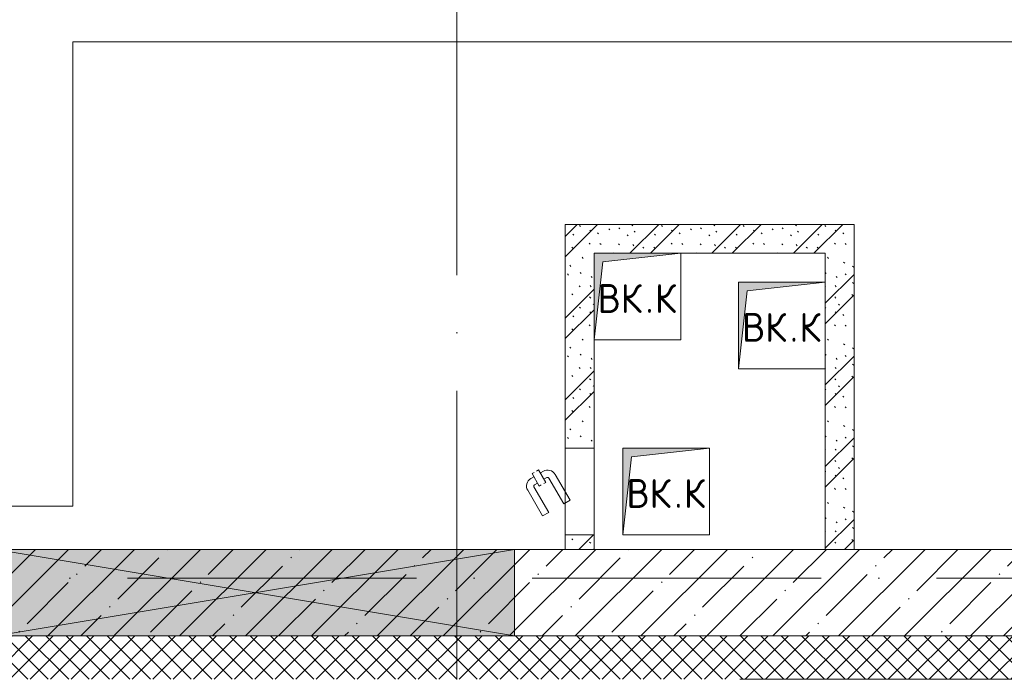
# Model space of a CAD drawing. Header units: millimetres. Extents: x -5460 to 47962, y 30005 to 103451.
# Tile 66 of 192: x 18565 to 21973, y 42006 to 44290. Entities that reach past the tile are written whole.
import ezdxf
from ezdxf import colors
from ezdxf.entities.mleader import LeaderData, LeaderLine
from ezdxf.math import Vec2, Vec3

# ---------------------------------------------------------------- set-up
doc = ezdxf.new("R2010")
doc.units = ezdxf.units.MM
doc.linetypes.add('4_ Штрихпунктир_ 10 х 2 мм', pattern=[1400, 1000, -200, 0, -200])
for name, color, linetype, lineweight in [('A-____-NOTE-TEXT', 5, 'Continuous', 9), ('A-DOOR-____-OTLN', 7, 'Continuous', 9), ('A-GLAZ-____-MCUT', 7, 'Continuous', 9), ('A-GLAZ-____-OTLN', 7, 'Continuous', 9), ('A-WALL-____-MCUT', 7, 'Continuous', 9), ('A-WALL-____-PATT', 7, 'Continuous', 9), ('I-WALL-____-MCUT', 7, 'Continuous', 9), ('I-WALL-____-OTLN', 7, 'Continuous', 9), ('M-EQPM-____-OTLN', 7, 'Continuous', 9), ('S-GRID-____-OTLN', 7, 'Continuous', 9), ('ДЕВИ', 7, 'Continuous', 0)]:
    doc.layers.add(name, color=color, linetype=linetype, lineweight=lineweight)
doc.layers.add('A-DETL-____-OTLN', color=7, linetype='Continuous', lineweight=9, true_color=0x00a600)
doc.styles.add('GOST Common', font='GOST_Common.ttf', dxfattribs={"height": 100})
doc.styles.add('ДЕВИ', font='CS_Gost2304.shx', dxfattribs={"width": 0.8})
pattern_1 = [(135, (150.28, 188.64), (-282.8427, 3e-14), [5, -395]), (135, (174.9, 237.36), (-282.8427, 3e-14), [5, -395]), (135, (211.96, 236.53), (-282.8427, 3e-14), [5, -395]), (135, (114.96, 223.96), (-282.8427, 3e-14), [5, -395]), (135, (77.54, 223.96), (-282.8427, 3e-14), [5, -395]), (135, (57.44, 184.52), (-282.8427, 3e-14), [5, -395]), (135, (66.21, 142.9), (-282.8427, 3e-14), [5, -395]), (135, (107.33, 161), (-282.8427, 3e-14), [5, -395]), (135, (99.08, 130.94), (-282.8427, 3e-14), [5, -395]), (135, (22.6, 136.46), (-282.8427, 3e-14), [5, -395]), (135, (21.16, 168.08), (-282.8427, 3e-14), [5, -395]), (135, (46.13, 96.12), (-282.8427, 3e-14), [5, -395]), (135, (3.54, 74.6), (-282.8427, 3e-14), [5, -395]), (135, (40.3, 47.56), (-282.8427, 3e-14), [5, -395]), (135, (39.77, 18.47), (-282.8427, 3e-14), [5, -395]), (135, (76.94, 37.28), (-282.8427, 3e-14), [5, -395]), (135, (114.18, 62.4), (-282.8427, 3e-14), [5, -395]), (135, (139.87, 90.2), (-282.8427, 3e-14), [5, -395]), (135, (141.44, 15.82), (-282.8427, 3e-14), [5, -395]), (135, (188.69, 26.73), (-282.8427, 3e-14), [5, -395]), (135, (176.14, 51.36), (-282.8427, 3e-14), [5, -395]), (135, (177.03, 0), (-282.8427, 3e-14), [5, -395]), (135, (276.61, 8.22), (-282.8427, 3e-14), [5, -395]), (135, (271.19, 31.72), (-282.8427, 3e-14), [5, -395]), (135, (268.29, 119.65), (-282.8427, 3e-14), [5, -395]), (135, (237.92, 101.95), (-282.8427, 3e-14), [5, -395]), (135, (237.92, 158.27), (-282.8427, 3e-14), [5, -395]), (135, (260.4, 204.35), (-282.8427, 3e-14), [5, -395]), (135, (275.54, 235.4), (-282.8427, 3e-14), [5, -395]), (135, (117.62, 268.96), (-282.8427, 3e-14), [5, -395]), (135, (203.62, 273.83), (-282.8427, 3e-14), [5, -395]), (135, (47.24, 279.3), (-282.8427, 3e-14), [5, -395]), (135, (23.2, 266.16), (-282.8427, 3e-14), [5, -395]), (135, (42.78, 232.52), (-282.8427, 3e-14), [5, -395]), (135, (177.76, 90.57), (-282.8427, 3e-14), [5, -395]), (135, (181.12, 121.8), (-282.8427, 3e-14), [5, -395]), (135, (206.73, 172.06), (-282.8427, 3e-14), [5, -395]), (135, (143.14, 136.62), (-282.8427, 3e-14), [5, -395]), (135, (211.51, 131.86), (-282.8427, 3e-14), [5, -395]), (135, (81.47, 95.1), (-282.8427, 3e-14), [5, -395]), (135, (235.13, 60.46), (-282.8427, 3e-14), [5, -395]), (135, (242.24, 4.89), (-282.8427, 3e-14), [5, -395]), (45, (0, 106.07), (-282.8427, 0), []), (45, (106.07, 0), (-282.8427, 0), []), (45, (176.78, 0), (-282.8427, 0), []), (45, (0, 176.78), (-282.8427, 0), [])]

# ---------------------------------------------------------------- blocks, each defined once
blk = doc.blocks.new('АР_Канал вертикальный прямоугольный - ВК_К-7750593-ВКК_01_К1_З_ЭОМ_кабель_')
at = {"layer": 'M-EQPM-____-OTLN', "lineweight": 5, "true_color": 0xe2e2e2}
blk.add_hatch(color=254, dxfattribs=at).paths.add_polyline_path([(-150, -150), (-120, 120), (146.3, 150), (-150, 150)])
at = {"layer": 'M-EQPM-____-OTLN', "color": 253, "lineweight": 13, "true_color": 0xaaaaaa}
for p, q in [((150, 150), (-150, 150)), ((-150, 150), (-150, -150)), ((150, 150), (-150, 150)), ((-150, 150), (-150, -150)), ((-120, 120), (150, 150)), ((-120, 120), (150, 150)), ((150, -150), (150, 150)), ((-150, -150), (-120, 120)), ((-150, -150), (-120, 120)), ((-150, -150), (150, -150))]:
    blk.add_line(p, q, dxfattribs=at)
at = {"layer": 'M-EQPM-____-OTLN', "color": 253, "lineweight": 5, "true_color": 0xaaaaaa}
for p, q in [((-150, -150), (-150, 150)), ((-150, 150), (150, 150)), ((150, 150), (150, -150)), ((150, -150), (-150, -150))]:
    blk.add_line(p, q, dxfattribs=at)
blk = doc.blocks.new('АР_Канал вертикальный прямоугольный - ВК_К-5078163-ВКК_01_К1_З_ЭОМ_кабель_')
at = {"layer": 'M-EQPM-____-OTLN', "lineweight": 5, "true_color": 0xe2e2e2}
blk.add_hatch(color=254, dxfattribs=at).paths.add_polyline_path([(-150, -150), (-120, 120), (150, 150), (-150, 150)])
at = {"layer": 'M-EQPM-____-OTLN', "color": 253, "lineweight": 13, "true_color": 0xaaaaaa}
for p, q in [((150, 150), (-150, 150)), ((-150, 150), (-150, -150)), ((150, 150), (-150, 150)), ((-150, 150), (-150, -150)), ((-120, 120), (150, 150)), ((-120, 120), (150, 150)), ((150, -150), (150, 150)), ((-150, -150), (-120, 120)), ((-150, -150), (-120, 120)), ((-150, -150), (150, -150))]:
    blk.add_line(p, q, dxfattribs=at)
at = {"layer": 'M-EQPM-____-OTLN', "color": 253, "lineweight": 5, "true_color": 0xaaaaaa}
for p, q in [((-150, -150), (-150, 150)), ((-150, 150), (150, 150)), ((150, 150), (150, -150)), ((150, -150), (-150, -150))]:
    blk.add_line(p, q, dxfattribs=at)
blk = doc.blocks.new('АР_Канал вертикальный прямоугольный - ВК_К-5078308-ВКК_01_К1_З_ЭОМ_кабель_')
at = {"layer": 'M-EQPM-____-OTLN', "lineweight": 5, "true_color": 0xe2e2e2}
blk.add_hatch(color=254, dxfattribs=at).paths.add_polyline_path([(-150, -150), (-120, 120), (150, 150), (-150, 150)])
at = {"layer": 'M-EQPM-____-OTLN', "color": 253, "lineweight": 13, "true_color": 0xaaaaaa}
for p, q in [((150, 150), (-150, 150)), ((-150, 150), (-150, -150)), ((150, 150), (-150, 150)), ((-150, 150), (-150, -150)), ((-120, 120), (150, 150)), ((-120, 120), (150, 150)), ((150, -150), (150, 150)), ((-150, -150), (-120, 120)), ((-150, -150), (-120, 120)), ((-150, -150), (150, -150))]:
    blk.add_line(p, q, dxfattribs=at)
at = {"layer": 'M-EQPM-____-OTLN', "color": 253, "lineweight": 5, "true_color": 0xaaaaaa}
for p, q in [((-150, -150), (-150, 150)), ((-150, 150), (150, 150)), ((150, 150), (150, -150)), ((150, -150), (-150, -150))]:
    blk.add_line(p, q, dxfattribs=at)
blk = doc.blocks.new('АР_Отверстие прямоугольное - ОВВ-3393136-ВКК_01_К1_З_ЭОМ_кабель_')
at = {"layer": 'A-GLAZ-____-OTLN', "lineweight": 5, "true_color": 0xf0f0f0}
blk.add_hatch(color=7, dxfattribs=at).paths.add_polyline_path([(1025, -150), (1025, 150), (-775, 150), (-775, -150)])
at = {"layer": 'A-GLAZ-____-MCUT', "color": 253, "lineweight": 5, "true_color": 0xaaaaaa}
for p, q in [((-775, 150), (-775, -150)), ((1025, 150), (1025, -150))]:
    blk.add_line(p, q, dxfattribs=at)
at = {"layer": 'A-GLAZ-____-OTLN', "color": 253, "lineweight": 5, "true_color": 0xaaaaaa}
for p, q in [((1025, 150), (-775, -150)), ((-775, 150), (1025, -150))]:
    blk.add_line(p, q, dxfattribs=at)
at = {"layer": 'A-GLAZ-____-OTLN', "color": 253, "lineweight": 13, "true_color": 0xaaaaaa}
for p, q in [((1025, 150), (-775, 150)), ((-775, 150), (-775, -150)), ((1025, -150), (1025, 150)), ((-775, -150), (1025, -150))]:
    blk.add_line(p, q, dxfattribs=at)
blk = doc.blocks.new('АР_Дверь однопольная - 300х400h_200__ВК_ПУИ и аренда-V25-ВКК_01_К1_З_ЭОМ_кабель_')
at = {"layer": 'A-DOOR-____-OTLN', "color": 253, "lineweight": 5, "true_color": 0xaaaaaa}
for p, q in [((-84.4, 128.3), (4.4, 179.6)), ((-71.9, 106.7), (16.9, 157.9)), ((62.2, 164.4), (18.9, 139.4)), ((18.9, 139.4), (22.9, 132.5)), ((29.7, 145.7), (23.7, 156.1)), ((75.2, 141.9), (31.9, 116.9)), ((51.4, 158.2), (45.4, 168.6)), ((66.2, 157.5), (62.2, 164.4)), ((71.2, 148.8), (75.2, 141.9)), ((-71.9, 106.7), (-84.4, 128.3)), ((-41.9, 54.7), (46.9, 105.9)), ((31.9, 116.9), (27.9, 123.8)), ((42.7, 123.2), (48.7, 112.8)), ((64.4, 135.7), (70.4, 125.3)), ((-29.4, 33), (59.4, 84.3)), ((-41.9, 54.7), (-29.4, 33))]:
    blk.add_line(p, q, dxfattribs=at)
for centre, radius, start, end in [((19.4, 153.6), 30, 30, 120), ((19.4, 153.6), 4.99, 30, 120), ((44.4, 110.3), 4.99, 300, 30), ((44.4, 110.3), 30, 300, 30)]:
    blk.add_arc(centre, radius, start, end, dxfattribs=at)
blk = doc.blocks.new('Наметкина 10_РД_АР_К1_отсоединено_rvt-1-ВКК_01_К1_З_ЭОМ_кабель_')
at = {"layer": 'A-WALL-____-PATT', "lineweight": 5, "true_color": 0xaaaaaa}
h = blk.add_hatch(dxfattribs=at)
h.set_pattern_fill('FP_1', color=253, style=0, pattern_type=2)
h.set_pattern_definition(pattern_1)
h.paths.add_polyline_path([(19475, 42600), (19475, 42700), (18475, 42700), (18475, 42600), (19375, 42600)])
h = blk.add_hatch(dxfattribs=at)
h.set_pattern_fill('FP_1', color=253, style=0, pattern_type=2)
h.set_pattern_definition(pattern_1)
h.paths.add_polyline_path([(18575, 41575), (18575, 41625), (18475, 41625), (18475, 41575)])
h.paths.add_polyline_path([(18575, 41925), (18575, 42600), (18475, 42600), (18475, 41925)])
h = blk.add_hatch(dxfattribs=at)
h.set_pattern_fill('FP_1', color=253, style=0, pattern_type=2)
h.set_pattern_definition(pattern_1)
h.paths.add_polyline_path([(19375, 41575), (19475, 41575), (19475, 42600), (19375, 42600), (19375, 42200)])
h = blk.add_hatch(dxfattribs=at)
h.set_pattern_fill('FP_5', color=253, style=0, pattern_type=2)
h.set_pattern_definition([(45, (0, 0), (-114.04925, 114.04925), []), (45, (114.05, 0), (-114.04925, 114.04925), [201.613, -40.323, 3.353, -36.97])])
h.paths.add_polyline_path([(20925, 41275), (20925, 41575), (16500, 41575), (16500, 41275), (18871.3, 41275)])
at = {"layer": 'I-WALL-____-MCUT', "color": 253, "lineweight": 5, "true_color": 0xaaaaaa}
for p, q in [((19475, 42700), (18475, 42700)), ((18475, 42700), (18475, 42600)), ((19475, 42600), (19475, 42700)), ((18475, 42600), (18475, 41925)), ((18875, 42600), (19375, 42600)), ((19375, 42600), (19375, 42500)), ((19475, 41575), (19475, 42600)), ((18575, 41925), (18575, 42300)), ((19375, 42200), (19375, 41575)), ((18475, 41925), (18575, 41925)), ((18475, 41625), (18475, 41575)), ((18575, 41625), (18475, 41625)), ((18575, 41575), (18575, 41625)), ((18300, 41575), (16500, 41575)), ((20925, 41575), (18300, 41575)), ((18475, 41575), (18575, 41575)), ((19375, 41575), (19475, 41575)), ((16500, 41275), (18300, 41275)), ((18300, 41275), (20925, 41275))]:
    blk.add_line(p, q, dxfattribs=at)
at = {"layer": 'I-WALL-____-OTLN', "color": 253, "lineweight": 5, "true_color": 0xaaaaaa}
for p, q in [((18475, 41625), (18475, 41925)), ((18575, 41925), (18575, 41625))]:
    blk.add_line(p, q, dxfattribs=at)
at = {"layer": 'A-DOOR-____-OTLN', "color": 253, "lineweight": 5, "true_color": 0xaaaaaa, "rotation": 89.99999999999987}
blk.add_blockref('АР_Дверь однопольная - 300х400h_200__ВК_ПУИ и аренда-V25-ВКК_01_К1_З_ЭОМ_кабель_', (18525, 41775), dxfattribs=at)
at = {"layer": 'A-GLAZ-____-OTLN', "color": 253, "lineweight": 5, "true_color": 0xaaaaaa}
blk.add_blockref('АР_Отверстие прямоугольное - ОВВ-3393136-ВКК_01_К1_З_ЭОМ_кабель_', (17275, 41425), dxfattribs=at)
at = {"layer": 'M-EQPM-____-OTLN', "color": 253, "lineweight": 5, "true_color": 0xaaaaaa}
for name, p in [('АР_Канал вертикальный прямоугольный - ВК_К-7750593-ВКК_01_К1_З_ЭОМ_кабель_', (18725, 42450)), ('АР_Канал вертикальный прямоугольный - ВК_К-5078163-ВКК_01_К1_З_ЭОМ_кабель_', (19225, 42350)), ('АР_Канал вертикальный прямоугольный - ВК_К-5078308-ВКК_01_К1_З_ЭОМ_кабель_', (18825, 41775))]:
    blk.add_blockref(name, p, dxfattribs=at)
at = {"layer": 'A-____-NOTE-TEXT', "color": 253, "lineweight": 5, "true_color": 0xaaaaaa, "char_height": 100, "attachment_point": 1, "style": 'GOST Common'}
for s, insert, width in [('ВК', (18587.4, 42493.6), 200.422), ('\\fGOST Common|b0|i0|c204|p34|;К', (18785.8, 42493.6), 96.202), ('\\fGOST Common|b0|i0|c204|p34|;.', (18752.8, 42493.6), 40.084), ('ВК', (19087.4, 42393.6), 200.422), ('ВК', (19087.4, 42393.6), 200.422), ('\\fGOST Common|b0|i0|c204|p34|;К', (19285.8, 42393.6), 96.202), ('\\fGOST Common|b0|i0|c204|p34|;К', (19285.8, 42393.6), 96.202), ('\\fGOST Common|b0|i0|c204|p34|;.', (19252.8, 42393.6), 40.084), ('\\fGOST Common|b0|i0|c204|p34|;.', (19252.8, 42393.6), 40.084), ('ВК', (18687.4, 41818.6), 200.422), ('\\fGOST Common|b0|i0|c204|p34|;К', (18885.8, 41818.6), 96.202), ('\\fGOST Common|b0|i0|c204|p34|;.', (18852.8, 41818.6), 40.084)]:
    blk.add_mtext(s, dxfattribs=dict(at, insert=insert, width=width))
blk = doc.blocks.new('Наметкина 10_РД_АРФ_К1_R21_rvt-1-ВКК_01_К1_З_ЭОМ_кабель_')
at = {"layer": 'A-WALL-____-PATT', "true_color": 0xaaaaaa}
h = blk.add_hatch(dxfattribs=at)
h.set_pattern_fill('FP_24', color=253, style=0, pattern_type=2)
h.set_pattern_definition([(45, (0, 0), (-35.35534, 35.35534), []), (135, (0, 0), (-35.35534, -35.35534), [])])
h.paths.add_polyline_path([(7950, 41125), (13850, 41125), (13850, 41275), (14150, 41275), (13880, 41245), (13866.7, 41125), (22539.6, 41125.1), (22539.6, 41275.1), (7950, 41275), (7950, 41214.3)])
h.paths.add_polyline_path([(23759.6, 41125.1), (28900, 41125.1), (28900, 41275), (29200, 41275), (29200, 41125.1), (35250, 41125.1), (35250, 41275.1), (23759.6, 41275.1), (23759.6, 41214.3)])
at = {"layer": 'A-WALL-____-MCUT', "color": 253, "true_color": 0xaaaaaa}
for p, q in [((18300, 41275), (16500, 41275)), ((20925, 41275.1), (18300, 41275)), ((19080, 41125), (22539.6, 41125.1))]:
    blk.add_line(p, q, dxfattribs=at)

msp = doc.modelspace()

# ---------------------------------------------------------------- linework, layer by layer
at = {"layer": 'A-DETL-____-OTLN', "color": 5, "true_color": 0x0000ff}
for p, q in [((18748.2, 44213.6), (30316.3, 44213.6)), ((18748.2, 44213.6), (18748.2, 42606.2)), ((18748.2, 42606.2), (15977.7, 42606.2))]:
    msp.add_line(p, q, dxfattribs=at)
at = {"layer": 'S-GRID-____-OTLN', "color": 253, "linetype": '4_ Штрихпунктир_ 10 х 2 мм', "true_color": 0xaaaaaa}
for p, q in [((20077.6, 30804.7), (20077.6, 102650.8)), ((39539.6, 42356.2), (-2215.3, 42356.2))]:
    msp.add_line(p, q, dxfattribs=at)

# ---------------------------------------------------------------- block references
at = {"lineweight": 5}
for name in ['Наметкина 10_РД_АРФ_К1_R21_rvt-1-ВКК_01_К1_З_ЭОМ_кабель_', 'Наметкина 10_РД_АР_К1_отсоединено_rvt-1-ВКК_01_К1_З_ЭОМ_кабель_']:
    msp.add_blockref(name, (1977.6, 881.2), dxfattribs=at)

# ---------------------------------------------------------------- leaders
at = {"layer": 'ДЕВИ', "color": 7}
ml = msp.add_multileader_mtext('Standard', dxfattribs=at)
ml.set_content('{\\C7;ГК1.11\\PЭлектроподогрев трубы\\PДЕВИ Pipeguard-25   L=5м, 125 Вт. 230 В.^JУчасток 11.}', color=5, style='ДЕВИ')
ml.set_leader_properties()
ml.build(insert=Vec2(0, 0))
ml.multileader.update_dxf_attribs({"text_left_attachment_type": 5, "text_right_attachment_type": 5, "dogleg_length": 1, "arrow_head_size": 50})
ctx = ml.context
ctx.base_point, ctx.char_height, ctx.arrow_head_size, ctx.landing_gap_size, ctx.plane_origin = Vec3(17648.2, 39744.9), 200, 50, 0, Vec3(30141, 45531.5)
ctx.left_attachment, ctx.right_attachment = 5, 5
notes = []
notes.append((ctx, [(0, (1, 1, 0), (17647.2, 39744.9), (1, 0), 1, [(0, [(15977.7, 42511.5)], 0, [])])]))
ctx.mtext.insert, ctx.mtext.width, ctx.mtext.defined_height, ctx.mtext.flow_direction = Vec3(17648.2, 41010.7), 6192.927, 1240, 5
for ctx, leaders in notes:
    for number, flags, end, landing, length, lines in leaders:
        leader = LeaderData()
        leader.index, (leader.has_last_leader_line, leader.has_dogleg_vector, leader.attachment_direction) = number, flags
        leader.last_leader_point, leader.dogleg_vector, leader.dogleg_length = Vec3(end), Vec3(landing), length
        for number, points, colour, breaks in lines:
            line = LeaderLine()
            line.index, line.vertices, line.color, line.breaks = number, Vec3.list(points), colors.encode_raw_color(colour), breaks
            leader.lines.append(line)
        ctx.leaders.append(leader)

doc.saveas('drawing.dxf')
